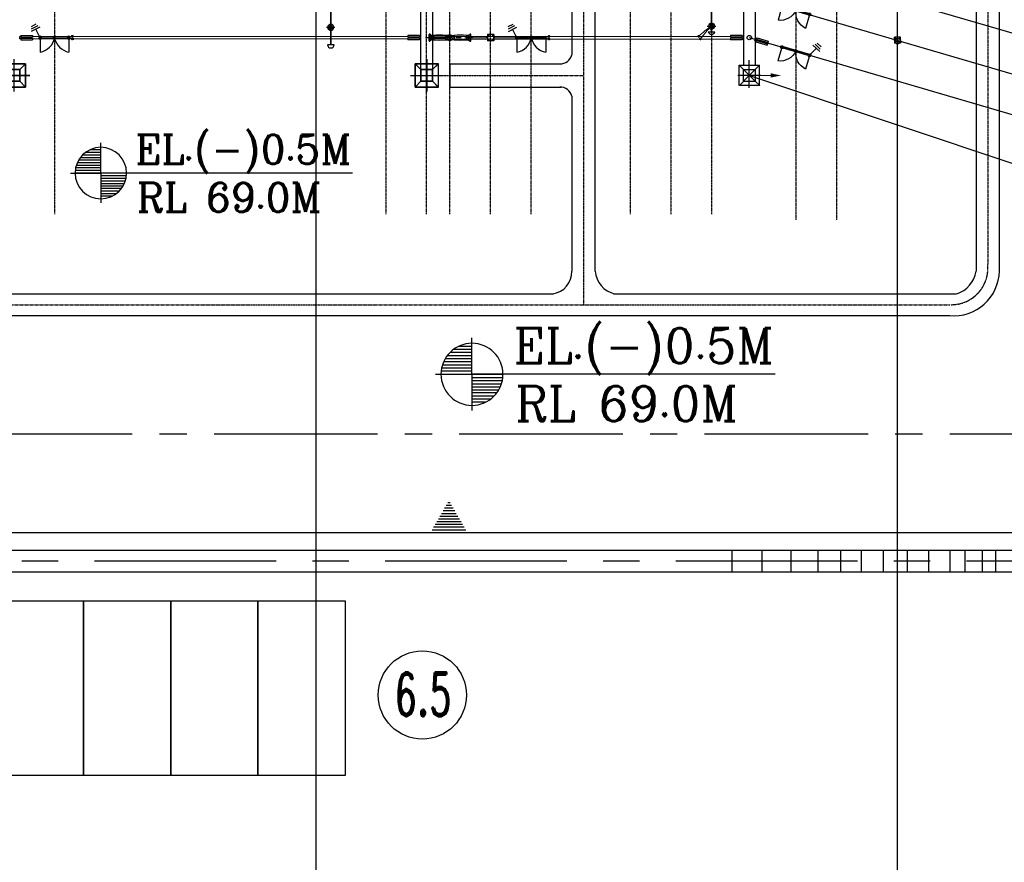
# Model space of a CAD drawing. Header units: inches. Extents: x -8998005 to 170525121, y -30058259 to 1575573.
# Tile 12 of 107: x -250983 to -81624, y -73666 to 71161. Entities that reach past the tile are written whole.
import ezdxf
from ezdxf.enums import TextEntityAlignment as Align

# ---------------------------------------------------------------- set-up
doc = ezdxf.new("R2010")
doc.units = ezdxf.units.IN
doc.header["$LTSCALE"] = 5
doc.header["$MEASUREMENT"] = 0
for name, pattern in [('0', [0]), ('CENTER', [2, 1.25, -0.25, 0.25, -0.25]), ('CENTER2', [1.125, 0.75, -0.125, 0.125, -0.125]), ('CENTERX2', [4, 2.5, -0.5, 0.5, -0.5]), ('CONTINU', [0]), ('DASHED', [0.75, 0.5, -0.25]), ('HIDDEN', [0.375, 0.25, -0.125])]:
    doc.linetypes.add(name, pattern=pattern)
for name, color, linetype, lineweight in [('AL TUBE', 73, 'Continuous', 13), ('CONDUCTOR', 240, 'Continuous', 13), ('FUTURE-01', 8, 'HIDDEN', 9)]:
    doc.layers.add(name, color=color, linetype=linetype, lineweight=lineweight)
for name, color, linetype in [('CANAL', 4, 'Continuous'), ('CEN', 9, 'CENTER'), ('DIM', 7, 'Continuous'), ('EQUIP', 1, 'Continuous'), ('EQUPT', 4, '0'), ('FENCE', 7, 'Continuous'), ('GRID', 1, 'CENTER2'), ('INSULATOR', 7, 'Continuous'), ('ROAD', 1, 'Continuous'), ('TCE-ME-ROAD', 244, 'Continuous'), ('Text', 6, 'Continuous'), ('TOWER', 7, 'Continuous'), ('TW_BEAM', 9, 'Continuous')]:
    doc.layers.add(name, color=color, linetype=linetype)
doc.styles.add('COMPLEX', font='complex')
doc.styles.add('M1', font='ROMAND.shx', dxfattribs={"height": 6250})

# ---------------------------------------------------------------- blocks, each defined once
blk = doc.blocks.new('ELEVATION')
for p, q in [((122377, -68782), (122377, -62520)), ((116087, -68782), (122377, -68782)), ((174509, -68782), (122377, -68782)), ((122377, -68782), (122377, -74975))]:
    blk.add_line(p, q)
at = {"color": 0}
for p, q in [((120164, -63931), (122377, -63931)), ((118151, -65530), (122377, -65530)), ((118621, -64997), (122377, -64997)), ((119249, -64464), (122377, -64464)), ((117164, -67663), (122377, -67663)), ((117307, -67130), (122377, -67130)), ((117513, -66597), (122377, -66597)), ((117790, -66064), (122377, -66064)), ((117045, -68730), (122377, -68730)), ((117077, -68196), (122377, -68196)), ((127709, -68834), (122377, -68834)), ((127677, -69367), (122377, -69367)), ((127590, -69901), (122377, -69901)), ((127442, -70447), (122377, -70447)), ((127235, -70981), (122377, -70981)), ((126956, -71514), (122377, -71514)), ((126642, -71983), (122377, -71983)), ((126183, -72516), (122377, -72516)), ((125574, -73049), (122377, -73049)), ((124670, -73596), (122377, -73596))]:
    blk.add_line(p, q, dxfattribs=at)
for start, end in [(90, 270), (0, 90), (270, 0)]:
    blk.add_arc((122377, -68782), 5332, start, end)
blk = doc.blocks.new('400isopl')
at = {"ltscale": 1000}
for p, q in [((-2469, 245), (-2469, 2469)), ((2469, 245), (2469, 2469)), ((2258, 125), (-2258, 125)), ((-175, 247), (-178, 232)), ((-178, 232), (78, 137)), ((194, 133), (-175, 247)), ((175, 0), (-175, 0)), ((0, 324), (0, -324)), ((78, 137), (54, 113)), ((175, 125), (175, -125)), ((194, 133), (194, 125)), ((2258, -125), (-2258, -125)), ((-178, -232), (78, -137)), ((-175, -247), (-178, -232)), ((194, -133), (-175, -247)), ((78, -137), (54, -113)), ((194, -133), (194, -125))]:
    blk.add_line(p, q, dxfattribs=at)
for centre, radius, start, end in [((-3011, -543), 3060, 10.21936, 79.78064), ((3011, -543), 3060, 100.21936, 169.78064), ((-2469, 0), 245, 90, 270), ((-2469, 0), 125, 90, 270), ((-2469, 0), 245, 270, 90), ((-2469, 0), 125, 270, 90), ((0, 0), 125, 90, 270), ((0, 0), 125, 270, 90), ((2469, 0), 245, 90, 270), ((2469, 0), 125, 90, 270), ((2469, 0), 245, 270, 90), ((2469, 0), 125, 270, 90)]:
    blk.add_arc(centre, radius, start, end, dxfattribs=at)
blk = doc.blocks.new('400TWR')
at = {"ltscale": 3000}
for p, q in [((-1000, 1000), (-2000, 2000)), ((1000, 1000), (2000, 2000)), ((-1000, -1000), (-2000, -2000)), ((1000, -1000), (2000, -2000))]:
    blk.add_line(p, q, dxfattribs=at)
for points in [[(-2000, -2000), (2000, -2000), (2000, 2000), (-2000, 2000)], [(-1000, -1000), (1000, -1000), (1000, 1000), (-1000, 1000)]]:
    blk.add_lwpolyline(points, close=True, dxfattribs=at)
at = {"layer": 'CEN', "ltscale": 1000}
for p, q in [((0, 2753), (0, -2753)), ((2781, 0), (-2781, 0))]:
    blk.add_line(p, q, dxfattribs=at)
blk = doc.blocks.new('i')
at = {"ltscale": 3000}
for p, q in [((-223, -222), (-223, 0)), ((223, 0), (-223, 0)), ((223, -222), (223, 0)), ((-350, -222), (-96, -222)), ((-350, -222), (-350, -2222)), ((-96, -222), (-96, -2222)), ((96, -222), (350, -222)), ((96, -222), (96, -2222)), ((350, -222), (350, -2222)), ((-350, -2222), (-96, -2222)), ((96, -2221), (350, -2221))]:
    blk.add_line(p, q, dxfattribs=at)
blk = doc.blocks.new('e')
at = {"linetype": 'ByBlock'}
blk.add_line((0, 3674), (0, 0), dxfattribs=at)
blk.add_solid([(-367, 3674), (0, 5469), (367, 3674)])
blk = doc.blocks.new('DO2')
at = {"linetype": 'CENTERX2', "ltscale": 1000, "const_width": 150}
blk.add_lwpolyline([(75, 0, 1), (-75, 0, 1)], format="xyb", close=True, dxfattribs=at)
blk = doc.blocks.new('ES')
at = {"ltscale": 1000}
for p, q in [((0, 0), (1471, 747)), ((1097, 1485), (1846, 10)), ((1531, 1473), (2092, 367)), ((1941, 1507), (2362, 678))]:
    blk.add_line(p, q, dxfattribs=at)
blk = doc.blocks.new('400bpipl')
at = {"ltscale": 3000}
for radius in [500, 270]:
    blk.add_circle((0, 0), radius, dxfattribs=at)
blk.add_arc((0, 0), 500, 0, 180, dxfattribs=at)
at = {"layer": 'CEN', "ltscale": 3000}
for p, q in [((762, 0), (-771, 0)), ((0, -724), (0, 729))]:
    blk.add_line(p, q, dxfattribs=at)
blk = doc.blocks.new('400CBPL')
at = {"ltscale": 700}
for p, q in [((-3600, 540), (-3600, -540)), ((-3247, 423), (-3488, 597)), ((-3459, -540), (-3459, 540)), ((-3247, 423), (-3247, -423)), ((-2895, 353), (-3247, 353)), ((-3247, 353), (-3247, -353)), ((-2895, -353), (-2895, 353)), ((-2895, 353), (-2895, -353)), ((-705, 353), (-353, 353)), ((-705, -353), (-705, 353)), ((-705, 353), (-705, -353)), ((-353, 353), (-353, 197)), ((-353, 0), (-159, 0)), ((353, 0), (159, 0)), ((353, 353), (353, 197)), ((705, 353), (353, 353)), ((705, -353), (705, 353)), ((705, 353), (705, -353)), ((2895, 353), (2895, -353)), ((2895, 353), (3247, 353)), ((2895, -353), (2895, 353)), ((3247, 423), (3488, 597)), ((3247, 423), (3247, -423)), ((3247, 353), (3247, -353)), ((3459, -540), (3459, 540)), ((3600, 540), (3600, -540)), ((-3247, -423), (-3488, -597)), ((-3247, -353), (-2895, -353)), ((-353, -353), (-705, -353)), ((-353, -197), (-353, -353)), ((353, -197), (353, -353)), ((353, -353), (705, -353)), ((3247, -353), (2895, -353)), ((3247, -423), (3488, -597))]:
    blk.add_line(p, q, dxfattribs=at)
at = {"ltscale": 700, "const_width": 70.5}
blk.add_lwpolyline([(-3071, -353), (-3071, -353)], dxfattribs=at)
at = {"ltscale": 700}
for centre, radius, start, end in [((-3530, 540), 70.5, 0, 180), ((-1800, -8107), 8530, 82.62672, 97.37328), ((0, 0), 476, 90, 137.79455), ((0, 0), 159, 90, 270), ((0, 0), 476, 42.20545, 90), ((0, 0), 159, 270, 90), ((1800, -8107), 8530, 82.62672, 97.37328), ((3530, 540), 70.5, 0, 180), ((-3530, -540), 70.5, 180, 0), ((-1800, 8107), 8530, 262.62672, 277.37328), ((0, 0), 476, 222.20545, 270), ((0, 0), 476, 270, 317.79455), ((1800, 8107), 8530, 262.62672, 277.37328), ((3530, -540), 70.5, 180, 0)]:
    blk.add_arc(centre, radius, start, end, dxfattribs=at)
at = {"ltscale": 700, "extrusion": (0, 0, -1)}
blk.add_ellipse((0, 0), major_axis=(-474, 0), ratio=0.6223386, dxfattribs=at)
at = {"layer": 'CEN', "ltscale": 700}
for p, q in [((4211, 0), (-3939, 0)), ((0, 705), (0, -705))]:
    blk.add_line(p, q, dxfattribs=at)
blk = doc.blocks.new('400CTPL')
at = {"ltscale": 700}
for p, q in [((555, 555), (-555, 555)), ((-555, -555), (-555, 555)), ((0, 555), (0, 745)), ((555, -555), (555, 555)), ((555, -555), (-555, -555)), ((0, -555), (0, -745))]:
    blk.add_line(p, q, dxfattribs=at)
for start, end in [(0, 180), (180, 0)]:
    blk.add_arc((0, 0), 555, start, end, dxfattribs=at)
blk = doc.blocks.new('KARONA')
at = {"ltscale": 3000}
blk.add_line((0, -562), (0, 562), dxfattribs=at)
blk.add_arc((0, 0), 562, 90, 270, dxfattribs=at)
blk = doc.blocks.new('400CVTPL')
at = {"ltscale": 700}
for p, q in [((-528, 344), (-528, 528)), ((-344, 528), (-528, 528)), ((344, 528), (528, 528)), ((528, 344), (528, 528)), ((-528, -528), (-528, -344)), ((-344, -528), (-528, -528)), ((344, -528), (528, -528)), ((528, -528), (528, -344))]:
    blk.add_line(p, q, dxfattribs=at)
for radius, start, end in [(582, 0, 180), (582, 180, 0), (343, 0, 180), (343, 180, 0)]:
    blk.add_arc((0, 0), radius, start, end, dxfattribs=at)
blk = doc.blocks.new('A$C3F820AC0')
at = {"color": 2, "linetype": 'Continuous', "ltscale": 100}
for p, q in [((-125483, -285421, 96251), (-27775, -313971, 96251)), ((-125483, -292421, 96251), (-27780, -320971, 96251)), ((-125483, -299421, 96251), (-27780, -327969, 96251))]:
    blk.add_line(p, q, dxfattribs=at)
at = {"color": 3, "linetype": 'Continuous', "ltscale": 100}
blk.add_line((-125461, -305944, 96251), (-790, -347512), dxfattribs=at)
at = {"ltscale": 3000}
blk.add_arc((-131983, -298293, 96251), 572, 190.89365, 349.10635, dxfattribs=at)
at = {"layer": 'AL TUBE', "ltscale": 1000}
for p, q in [((-197534, -98264, 96251), (-197533, -300530, 96251)), ((-197434, -98264, 96251), (-197433, -300530, 96251))]:
    blk.add_line(p, q, dxfattribs=at)
at = {"layer": 'AL TUBE'}
for p, q in [((-132033, -275976, 96251), (-132033, -298401, 96251)), ((-131983, -275976, 96251), (-131983, -298401, 96251)), ((-131933, -275976, 96251), (-131933, -298401, 96251)), ((-184160, -299197, 96251), (-185015, -299197, 96251)), ((-184160, -299647, 96251), (-185015, -299647, 96251)), ((-170533, -299236, 96251), (-174426, -299237, 96251)), ((-170533, -299461, 96251), (-174426, -299462, 96251)), ((-170533, -299686, 96251), (-174426, -299687, 96251)), ((-165445, -299227, 96251), (-169346, -299227, 96251)), ((-165445, -299452, 96251), (-169346, -299452, 96251)), ((-165445, -299677, 96251), (-169346, -299677, 96251))]:
    blk.add_line(p, q, dxfattribs=at)
at = {"layer": 'AL TUBE', "extrusion": (0, 0, -1)}
for centre, major_axis, start_param, end_param in [((-124691, -308731, 96251), (-9780, -9254), 1.5449234, 1.7611116), ((-121067, -308759, 96251), (-10509, -11708), 1.4574024, 1.648236)]:
    blk.add_ellipse(centre, major_axis=major_axis, ratio=1, start_param=start_param, end_param=end_param, dxfattribs=at)
at = {"layer": 'CEN'}
for p, q in [((-153984, -5113, 96251), (-154002, -345321, 96251)), ((-84479, -12523, 96251), (-84479, -338338, 96251)), ((-117473, -18410, 96251), (-117483, -330724, 96251)), ((-110473, -18410, 96251), (-110483, -330724, 96251)), ((-244960, -21191, 96251), (-244980, -329745, 96251)), ((-187967, -21191, 96251), (-187981, -329745, 96251)), ((-176984, -329745, 96251), (-176984, -21191, 96251)), ((-169984, -329745, 96251), (-169984, -21191, 96251)), ((-162984, -329745, 96251), (-162984, -21191, 96251)), ((-180984, -329745, 96251), (-180984, -55921, 96251)), ((-145961, -55921, 96251), (-145961, -329745, 96251)), ((-138960, -114069, 96251), (-138978, -329745, 96251)), ((-131961, -114069, 96251), (-131979, -329745, 96251)), ((-178231, -305921, 96251), (-154020, -305923, 96251)), ((-348044, -345321, 96251), (-90976, -345321, 96251)), ((-348044, -345321, 96251), (-107480, -345321, 96251))]:
    blk.add_line(p, q, dxfattribs=at)
blk.add_arc((-90730, -339034, 96251), 6290, 268.44746, 6.34754, dxfattribs=at)
at = {"layer": 'CONDUCTOR', "linetype": 'CONTINU'}
for p, q in [((-185010, -299197, 96251), (-248768, -299203, 96251)), ((-185010, -299647, 96251), (-248768, -299653, 96251)), ((-128782, -299233, 96251), (-177761, -299237, 96251)), ((-128782, -299683, 96251), (-177761, -299687, 96251))]:
    blk.add_line(p, q, dxfattribs=at)
at = {"layer": 'FENCE'}
blk.add_ellipse((-125483, -299421, 96251), major_axis=(-265, 265), ratio=1, start_param=5.497787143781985, end_param=11.78097245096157, dxfattribs=at)
at = {"layer": 'FUTURE-01'}
for p, q in [((-126484, -304171, 96251), (-126484, -280671, 96251)), ((-124484, -304171, 96251), (-124484, -280671, 96251))]:
    blk.add_line(p, q, dxfattribs=at)
at = {"layer": 'ROAD'}
for p, q in [((-82479, -339559), (-82479, -12643)), ((-177007, -303921, 96251), (-158071, -303922, 96251)), ((-177007, -303921, 96251), (-177007, -307921, 96251)), ((-177007, -307921, 96251), (-157850, -307922, 96251)), ((-273833, -343446, 96251), (-159176, -343446, 96251)), ((-273828, -343446, 96251), (-159172, -343446, 96251)), ((-148833, -343446, 96251), (-107480, -343446, 96251)), ((-148829, -343446, 96251), (-89889, -343447, 96251)), ((-350313, -347196, 96251), (-219962, -347196, 96251)), ((-350313, -347196, 96251), (-219957, -347196, 96251)), ((-219962, -347196, 96251), (-107481, -347196, 96251)), ((-219957, -347196, 96251), (-91054, -347196, 96251))]:
    blk.add_line(p, q, dxfattribs=at)
at = {"layer": 'ROAD', "elevation": 96251}
blk.add_lwpolyline([(-152002, -339559), (-152002, -12643, -0.4142136), (-150355, -10996), (-88001, -10996)], format="xyb", dxfattribs=at)
for points in [[(-86479, -12643), (-86479, -339559)], [(-156025, -282485), (-156025, -302360)], [(-156025, -309485), (-156002, -339559)]]:
    blk.add_lwpolyline(points, dxfattribs=at)
at = {"layer": 'ROAD'}
for centre, radius, start, end in [((-157962, -301944, 96251), 1982, 266.7456, 347.86994), ((-157962, -309901, 96251), 1982, 12.12375, 93.24809), ((-159787, -339686, 96251), 3787, 276.81938, 1.92491), ((-147676, -339222, 96251), 4339, 184.45828, 256.79743), ((-90275, -339431, 96251), 7797, 264.82308, 359.05564), ((-91262, -338829, 96251), 4839, 287.42024, 351.32405)]:
    blk.add_arc(centre, radius, start, end, dxfattribs=at)
at = {"layer": 'TOWER'}
for p, q in [((-126484, -280671, 96251), (-126484, -304171, 96251)), ((-124484, -280671, 96251), (-124484, -304171, 96251)), ((-132545, -298401, 96251), (-131421, -298401, 96251)), ((-127234, -307671, 96251), (-127234, -304171, 96251)), ((-126484, -304921, 96251), (-127234, -304171, 96251)), ((-127234, -304171, 96251), (-123734, -304171, 96251)), ((-125483, -308051, 96251), (-125483, -303292, 96251)), ((-125483, -308051, 96251), (-125483, -303292, 96251)), ((-124484, -304921, 96251), (-123734, -304171, 96251)), ((-123734, -307671, 96251), (-123734, -304171, 96251)), ((-123496, -305921, 96251), (-127472, -305921, 96251)), ((-126484, -306921, 96251), (-126484, -304921, 96251)), ((-126484, -304921, 96251), (-124484, -304921, 96251)), ((-124484, -304921, 96251), (-124484, -306921, 96251)), ((-126451, -306921, 96251), (-127201, -307671, 96251)), ((-123701, -307671, 96251), (-127201, -307671, 96251)), ((-126451, -306921, 96251), (-124451, -306921, 96251)), ((-124451, -306921, 96251), (-123701, -307671, 96251))]:
    blk.add_line(p, q, dxfattribs=at)
at = {"layer": 'TOWER', "ltscale": 3000, "elevation": 96251}
blk.add_lwpolyline([(-181984, -304921), (-181984, -279921), (-179984, -279921), (-179984, -304921)], close=True, dxfattribs=at)
at = {"layer": 'TOWER', "elevation": 96251}
for points in [[(-126484, -304921), (-124484, -306921)], [(-126484, -306921), (-124484, -304921)]]:
    blk.add_lwpolyline(points, dxfattribs=at)
at = {"layer": 'TW_BEAM', "linetype": 'DASHED'}
for p, q in [((-241706, -299770, 96251), (-241706, -299516, 96251)), ((-241705, -299325, 96251), (-241705, -299071, 96251))]:
    blk.add_line(p, q, dxfattribs=at)
at = {"layer": 'CONDUCTOR', "xscale": -1, "rotation": 270}
blk.add_blockref('e', (-125483, -305921, 96251), dxfattribs=at)
at = {"layer": 'EQUIP', "xscale": -1, "zscale": 1333.333333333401, "rotation": 270}
blk.add_blockref('DO2', (-134195, -299193, 96251), dxfattribs=at)
blk.add_blockref('DO2', (-134195, -299193, 96251), dxfattribs=at)
at = {"layer": 'EQUPT', "extrusion": (0, 0, -1), "zscale": -1333.333333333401}
for name, p, rotation in [('400isopl', (117482, -294759, -96251), 196.3290660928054), ('400bpipl', (197482, -297650, -96251), 270), ('400bpipl', (197482, -297650, -96251), 270), ('400bpipl', (197482, -297650, -96251), 270), ('400isopl', (117483, -301758, -96251), 196.5110372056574), ('ES', (115118, -302459, -96251), 106.5110443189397)]:
    blk.add_blockref(name, p, dxfattribs=dict(at, rotation=rotation))
at = {"layer": 'EQUPT', "zscale": 1333.333333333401}
for name, p, rotation in [('ES', (-247455, -299427, 96251), 90), ('ES', (-165445, -299452, 96251), 90), ('400isopl', (-244984, -299427, 96251), 180), ('400CBPL', (-176978, -299421, 96251), 180), ('400CTPL', (-169977, -299421, 96251), 90), ('400isopl', (-162977, -299452, 96251), 180), ('400CVTPL', (-100000, -299867, 96251), 90), ('KARONA', (-197481, -300638, 96251), 90)]:
    blk.add_blockref(name, p, dxfattribs=dict(at, rotation=rotation))
at = {"layer": 'EQUPT', "xscale": -1, "zscale": 1333.333333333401, "rotation": 270}
for name, p in [('400bpipl', (-131983, -297427, 96251)), ('DO2', (-133890, -299643, 96251)), ('DO2', (-133890, -299643, 96251))]:
    blk.add_blockref(name, p, dxfattribs=at)
at = {"layer": 'EQUPT', "yscale": 1.559999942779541, "zscale": 2080.000000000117}
for p, xscale, rotation in [((-241952, -299181, 96251), 1.559999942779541, 90), ((-241952, -299631, 96251), 1.559999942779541, 90), ((-159945, -299206, 96251), 1.559999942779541, 90), ((-159944, -299656, 96251), 1.559999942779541, 90), ((-134195, -299193, 96251), -1.559999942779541, 270), ((-134195, -299193, 96251), -1.559999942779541, 270), ((-133890, -299643, 96251), -1.559999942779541, 270), ((-133890, -299643, 96251), -1.559999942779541, 270)]:
    blk.add_blockref('DO2', p, dxfattribs=dict(at, xscale=xscale, rotation=rotation))
at = {"layer": 'INSULATOR', "xscale": -1}
for p, rotation in [((-250982, -299421, 96251), 90), ((-179982, -299421, 96251), 90), ((-124462, -299732, 96251), 73.4381962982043)]:
    blk.add_blockref('i', p, dxfattribs=dict(at, rotation=rotation))
at = {"layer": 'INSULATOR', "rotation": 270}
for p in [(-181985, -299421, 96251), (-126485, -299421, 96251)]:
    blk.add_blockref('i', p, dxfattribs=at)
at = {"layer": 'TOWER', "xscale": -1, "zscale": 1333.333333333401}
for p, rotation in [((-251984, -305921, 96251), 270), ((-180984, -305921, 96251), 90)]:
    blk.add_blockref('400TWR', p, dxfattribs=dict(at, rotation=rotation))
at = {"layer": 'TOWER', "zscale": 1333.333333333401, "rotation": 90}
for p in [(-251984, -305921, 96251), (-180961, -305921, 96251)]:
    blk.add_blockref('400TWR', p, dxfattribs=at)

msp = doc.modelspace()

# ---------------------------------------------------------------- hatches: boundary and pattern name
at = {"layer": 'Text'}
h = msp.add_hatch(dxfattribs=at)
h.set_pattern_fill('ANSI31', color=256, scale=3750, angle=495, style=0)
h.set_pattern_definition([(180, (1115943.74, 45843.8), (-1e-13, -468.75), [])])
h.paths.add_polyline_path([(-180344, -17000), (-177157, -17000), (-173969, -17000), (-177157, -11476)])

# ---------------------------------------------------------------- linework, layer by layer
at = {"ltscale": 100}
for points in [[(-255000, -58750), (-255000, -28750), (-240000, -28750), (-240000, -58750)], [(-240000, -58750), (-240000, -28750), (-225000, -28750), (-225000, -58750)], [(-225000, -58750), (-225000, -28750), (-210000, -28750), (-210000, -58750)], [(-210000, -58750), (-210000, -28750), (-195000, -28750), (-195000, -58750)]]:
    msp.add_lwpolyline(points, close=True, dxfattribs=at)
at = {"layer": 'CANAL', "color": 8}
for p, q in [((-200000, -800000), (-200000, 1470819)), ((-100000, -800000), (-100000, 1470819))]:
    msp.add_line(p, q, dxfattribs=at)
at = {"layer": 'CANAL', "color": 240, "linetype": 'CENTER2', "ltscale": 7500}
msp.add_line((-597246, 0), (1682802, 0), dxfattribs=at)
at = {"layer": 'DIM', "linetype": 'Continuous'}
msp.add_circle((-181725, -44911), 7580, dxfattribs=at)
at = {"layer": 'GRID', "color": 1, "linetype": 'Continuous', "ltscale": 0.05}
msp.add_line((-391236, -17000), (-73750, -17000), dxfattribs=at)
at = {"layer": 'TCE-ME-ROAD', "linetype": 'Continuous'}
for p, q in [((-376651, -20000), (-68250, -20000)), ((-376651, -23750), (-52958, -23750))]:
    msp.add_line(p, q, dxfattribs=at)
at = {"layer": 'TCE-ME-ROAD', "color": 11, "linetype": 'CENTER', "ltscale": 5000}
msp.add_line((-388113, -21875), (-52500, -21875), dxfattribs=at)
at = {"layer": 'Text'}
for p, q in [((-128457, -23750, 51863), (-128457, -20000, 51863)), ((-123250, -23750, 51863), (-123250, -20000, 51863)), ((-118268, -23750, 51863), (-118268, -20000, 51863)), ((-113642, -23750, 51863), (-113642, -20000, 51863)), ((-109722, -23750, 51863), (-109722, -20000, 51863)), ((-106171, -23750, 51863), (-106171, -20000, 51863)), ((-102419, -23750, 51863), (-102419, -20000, 51863)), ((-98252, -23750, 51863), (-98252, -20000, 51863)), ((-94580, -23750, 51863), (-94580, -20000, 51863)), ((-90949, -23750, 51863), (-90949, -20000, 51863)), ((-88366, -23750, 51863), (-88366, -20000, 51863)), ((-85373, -23750, 51863), (-85373, -20000, 51863)), ((-83074, -23750, 51863), (-83074, -20000, 51863))]:
    msp.add_line(p, q, dxfattribs=at)

# ---------------------------------------------------------------- block references
at = {"ltscale": 100}
msp.add_blockref('A$C3F820AC0', (0, 367500), dxfattribs=at)
at = {"linetype": 'Continuous', "xscale": 0.8299999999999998, "yscale": 0.8299999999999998, "zscale": 0.8299999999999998}
msp.add_blockref('ELEVATION', (-338603, 101890), dxfattribs=at)
at = {"linetype": 'Continuous'}
msp.add_blockref('ELEVATION', (-295565, 78992), dxfattribs=at)

# ---------------------------------------------------------------- texts
at = {"layer": 'Text', "style": 'COMPLEX'}
for s, height, p in [('EL.(-)0.5M', 4980, (-231083, 46406)), ('RL 69.0M', 4980, (-230874, 38118)), ('EL.(-)0.5M', 6000, (-166023, 12144)), ('RL 69.0M', 6000, (-165772, 2159))]:
    msp.add_text(s, height=height, dxfattribs=at).set_placement(p)
at = {"layer": 'Text', "style": 'M1', "width": 0.6}
msp.add_text('6.5', height=7500, dxfattribs=at).set_placement((-181599, -44787), align=Align.MIDDLE)

doc.saveas('drawing.dxf')
